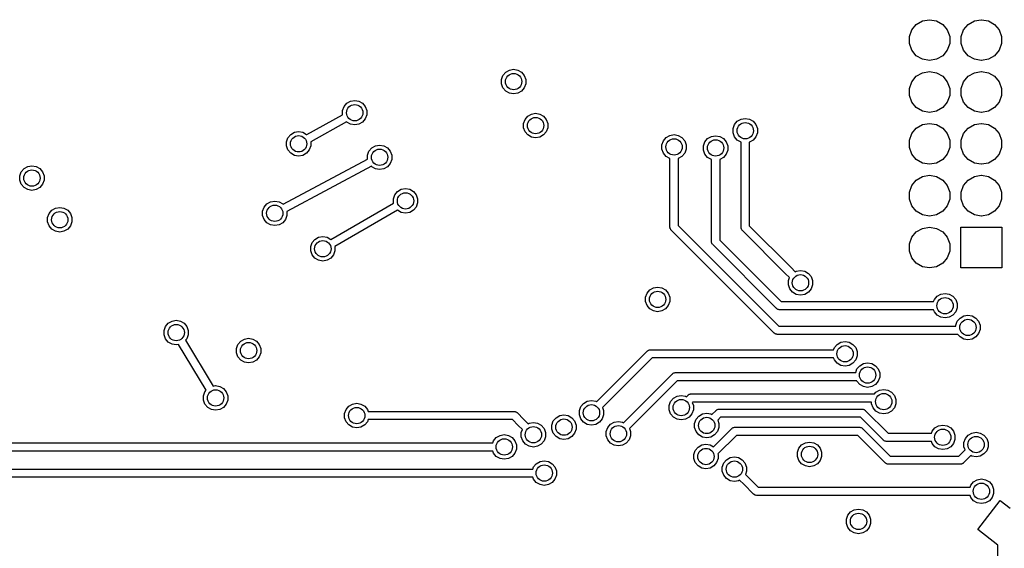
# Model space of a CAD drawing. Extents: x 85.4 to 167.1, y -165.3 to -88.8.
# Tile 10 of 12: x 119.9 to 144, y -103.7 to -90.7. Entities that reach past the tile are written whole.
import ezdxf

# ---------------------------------------------------------------- set-up
doc = ezdxf.new("R2010")
doc.units = 0
doc.header["$MEASUREMENT"] = 0
doc.layers.add('BLACK', color=7, linetype='CONTINUOUS')

msp = doc.modelspace()

# ---------------------------------------------------------------- linework, layer by layer
at = {"layer": 'Black'}
for p, q in [((141.75, -90.9791), (141.862, -90.8461)), ((141.862, -90.8461), (142.012, -90.7592)), ((142.012, -90.7592), (142.183, -90.7291)), ((142.183, -90.7291), (142.187, -90.7291)), ((142.187, -90.7291), (142.358, -90.7592)), ((142.358, -90.7592), (142.509, -90.8461)), ((142.509, -90.8461), (142.62, -90.9791)), ((143.02, -90.9791), (143.132, -90.8461)), ((143.132, -90.8461), (143.282, -90.7592)), ((143.282, -90.7592), (143.453, -90.7291)), ((143.453, -90.7291), (143.457, -90.7291)), ((143.457, -90.7291), (143.628, -90.7592)), ((143.628, -90.7592), (143.779, -90.8461)), ((143.779, -90.8461), (143.89, -90.9791)), ((141.691, -91.1423), (141.75, -90.9791)), ((142.62, -90.9791), (142.68, -91.1423)), ((142.961, -91.1423), (143.02, -90.9791)), ((143.89, -90.9791), (143.95, -91.1423)), ((141.691, -91.3159), (141.691, -91.1423)), ((141.75, -91.4791), (141.691, -91.3159)), ((142.68, -91.3159), (142.62, -91.4791)), ((142.68, -91.1423), (142.68, -91.3159)), ((142.961, -91.3159), (142.961, -91.1423)), ((143.02, -91.4791), (142.961, -91.3159)), ((143.95, -91.3159), (143.89, -91.4791)), ((143.95, -91.1423), (143.95, -91.3159)), ((141.862, -91.6121), (141.75, -91.4791)), ((142.62, -91.4791), (142.509, -91.6121)), ((143.132, -91.6121), (143.02, -91.4791)), ((143.89, -91.4791), (143.779, -91.6121)), ((142.012, -91.6989), (141.862, -91.6121)), ((142.183, -91.7291), (142.012, -91.6989)), ((142.187, -91.7291), (142.183, -91.7291)), ((142.358, -91.6989), (142.187, -91.7291)), ((142.509, -91.6121), (142.358, -91.6989)), ((143.282, -91.6989), (143.132, -91.6121)), ((143.453, -91.7291), (143.282, -91.6989)), ((143.457, -91.7291), (143.453, -91.7291)), ((143.628, -91.6989), (143.457, -91.7291)), ((143.779, -91.6121), (143.628, -91.6989)), ((131.744, -92.0945), (131.811, -92.0144)), ((131.811, -92.0144), (131.902, -91.9621)), ((131.902, -91.9621), (132.005, -91.9439)), ((132.005, -91.9439), (132.108, -91.9621)), ((132.108, -91.9621), (132.199, -92.0144)), ((132.199, -92.0144), (132.266, -92.0945)), ((141.862, -92.1161), (142.012, -92.0292)), ((142.012, -92.0292), (142.183, -91.9991)), ((142.183, -91.9991), (142.187, -91.9991)), ((142.187, -91.9991), (142.358, -92.0292)), ((142.358, -92.0292), (142.509, -92.1161)), ((143.132, -92.1161), (143.282, -92.0292)), ((143.282, -92.0292), (143.453, -91.9991)), ((143.453, -91.9991), (143.457, -91.9991)), ((143.457, -91.9991), (143.628, -92.0292)), ((143.628, -92.0292), (143.779, -92.1161)), ((131.708, -92.1928), (131.744, -92.0945)), ((131.708, -92.2974), (131.708, -92.1928)), ((131.744, -92.3957), (131.708, -92.2974)), ((132.266, -92.0945), (132.302, -92.1928)), ((132.302, -92.2974), (132.266, -92.3957)), ((132.302, -92.1928), (132.302, -92.2974)), ((141.691, -92.4123), (141.75, -92.2491)), ((141.75, -92.2491), (141.862, -92.1161)), ((142.509, -92.1161), (142.62, -92.2491)), ((142.62, -92.2491), (142.68, -92.4123)), ((142.961, -92.4123), (143.02, -92.2491)), ((143.02, -92.2491), (143.132, -92.1161)), ((143.779, -92.1161), (143.89, -92.2491)), ((143.89, -92.2491), (143.95, -92.4123)), ((131.811, -92.4758), (131.744, -92.3957)), ((131.902, -92.5281), (131.811, -92.4758)), ((132.005, -92.5462), (131.902, -92.5281)), ((132.108, -92.5281), (132.005, -92.5462)), ((132.199, -92.4758), (132.108, -92.5281)), ((132.266, -92.3957), (132.199, -92.4758)), ((141.691, -92.5859), (141.691, -92.4123)), ((142.68, -92.4123), (142.68, -92.5859)), ((142.961, -92.5859), (142.961, -92.4123)), ((143.95, -92.4123), (143.95, -92.5859)), ((127.853, -92.8565), (127.92, -92.7764)), ((127.92, -92.7764), (128.011, -92.7241)), ((128.011, -92.7241), (128.114, -92.7059)), ((128.114, -92.7059), (128.217, -92.7241)), ((128.217, -92.7241), (128.307, -92.7764)), ((128.307, -92.7764), (128.374, -92.8565)), ((141.75, -92.7491), (141.691, -92.5859)), ((141.862, -92.8821), (141.75, -92.7491)), ((142.62, -92.7491), (142.509, -92.8821)), ((142.68, -92.5859), (142.62, -92.7491)), ((143.02, -92.7491), (142.961, -92.5859)), ((143.132, -92.8821), (143.02, -92.7491)), ((143.89, -92.7491), (143.779, -92.8821)), ((143.95, -92.5859), (143.89, -92.7491)), ((127.817, -92.9548), (127.853, -92.8565)), ((127.817, -93.0575), (127.817, -92.9548)), ((128.374, -92.8565), (128.41, -92.9548)), ((128.41, -92.9548), (128.41, -93.0594)), ((132.44, -93.0391), (132.543, -93.0209)), ((132.543, -93.0209), (132.646, -93.0391)), ((142.012, -92.9689), (141.862, -92.8821)), ((142.183, -92.9991), (142.012, -92.9689)), ((142.187, -92.9991), (142.183, -92.9991)), ((142.358, -92.9689), (142.187, -92.9991)), ((142.509, -92.8821), (142.358, -92.9689)), ((143.282, -92.9689), (143.132, -92.8821)), ((143.453, -92.9991), (143.282, -92.9689)), ((143.457, -92.9991), (143.453, -92.9991)), ((143.628, -92.9689), (143.457, -92.9991)), ((143.779, -92.8821), (143.628, -92.9689)), ((126.941, -93.5444), (127.817, -93.0575)), ((127.915, -93.2318), (127.039, -93.7187)), ((127.92, -93.2378), (127.915, -93.2318)), ((128.011, -93.2901), (127.92, -93.2378)), ((128.307, -93.2378), (128.217, -93.2901)), ((128.374, -93.1577), (128.307, -93.2378)), ((128.41, -93.0594), (128.374, -93.1577)), ((132.247, -93.2698), (132.283, -93.1715)), ((132.247, -93.3743), (132.247, -93.2698)), ((132.283, -93.1715), (132.35, -93.0914)), ((132.35, -93.0914), (132.44, -93.0391)), ((132.646, -93.0391), (132.737, -93.0914)), ((132.737, -93.0914), (132.804, -93.1715)), ((132.804, -93.1715), (132.84, -93.2698)), ((132.84, -93.2698), (132.84, -93.3743)), ((137.413, -93.2979), (137.48, -93.2178)), ((137.48, -93.2178), (137.571, -93.1655)), ((137.571, -93.1655), (137.674, -93.1474)), ((137.674, -93.1474), (137.777, -93.1655)), ((137.777, -93.1655), (137.867, -93.2178)), ((137.867, -93.2178), (137.934, -93.2979)), ((142.012, -93.2992), (142.183, -93.2691)), ((142.183, -93.2691), (142.187, -93.2691)), ((142.187, -93.2691), (142.358, -93.2992)), ((143.282, -93.2992), (143.453, -93.2691)), ((143.453, -93.2691), (143.457, -93.2691)), ((143.457, -93.2691), (143.628, -93.2992)), ((126.549, -93.5384), (126.639, -93.4861)), ((126.639, -93.4861), (126.742, -93.4679)), ((126.742, -93.4679), (126.845, -93.4861)), ((126.845, -93.4861), (126.936, -93.5384)), ((128.114, -93.3082), (128.011, -93.2901)), ((128.217, -93.2901), (128.114, -93.3082)), ((132.283, -93.4726), (132.247, -93.3743)), ((132.35, -93.5527), (132.283, -93.4726)), ((132.804, -93.4726), (132.737, -93.5527)), ((132.84, -93.3743), (132.804, -93.4726)), ((137.377, -93.3962), (137.413, -93.2979)), ((137.377, -93.5008), (137.377, -93.3962)), ((137.413, -93.5991), (137.377, -93.5008)), ((137.934, -93.2979), (137.97, -93.3962)), ((137.97, -93.5008), (137.934, -93.5991)), ((137.97, -93.3962), (137.97, -93.5008)), ((141.75, -93.5191), (141.862, -93.3861)), ((141.862, -93.3861), (142.012, -93.2992)), ((142.358, -93.2992), (142.509, -93.3861)), ((142.509, -93.3861), (142.62, -93.5191)), ((143.02, -93.5191), (143.132, -93.3861)), ((143.132, -93.3861), (143.282, -93.2992)), ((143.628, -93.2992), (143.779, -93.3861)), ((143.779, -93.3861), (143.89, -93.5191)), ((126.446, -93.7168), (126.481, -93.6185)), ((126.446, -93.8214), (126.446, -93.7168)), ((126.481, -93.6185), (126.549, -93.5384)), ((126.936, -93.5384), (126.941, -93.5444)), ((127.039, -93.7187), (127.039, -93.8214)), ((132.44, -93.605), (132.35, -93.5527)), ((132.543, -93.6232), (132.44, -93.605)), ((132.646, -93.605), (132.543, -93.6232)), ((132.737, -93.5527), (132.646, -93.605)), ((135.635, -93.793), (135.671, -93.6947)), ((135.671, -93.6947), (135.738, -93.6146)), ((135.738, -93.6146), (135.829, -93.5623)), ((135.829, -93.5623), (135.932, -93.5441)), ((135.932, -93.5441), (136.035, -93.5623)), ((136.035, -93.5623), (136.125, -93.6146)), ((136.125, -93.6146), (136.193, -93.6947)), ((136.193, -93.6947), (136.228, -93.793)), ((136.651, -93.8184), (136.687, -93.7201)), ((136.687, -93.7201), (136.754, -93.64)), ((136.754, -93.64), (136.845, -93.5877)), ((136.845, -93.5877), (136.948, -93.5695)), ((136.948, -93.5695), (137.051, -93.5877)), ((137.051, -93.5877), (137.141, -93.64)), ((137.141, -93.64), (137.209, -93.7201)), ((137.209, -93.7201), (137.244, -93.8184)), ((137.48, -93.6792), (137.413, -93.5991)), ((137.571, -93.7315), (137.48, -93.6792)), ((137.574, -93.732), (137.571, -93.7315)), ((137.574, -95.8207), (137.574, -93.732)), ((137.777, -93.7315), (137.774, -93.732)), ((137.774, -93.732), (137.774, -95.7793)), ((137.867, -93.6792), (137.777, -93.7315)), ((137.934, -93.5991), (137.867, -93.6792)), ((141.691, -93.6823), (141.75, -93.5191)), ((141.691, -93.8559), (141.691, -93.6823)), ((142.62, -93.5191), (142.68, -93.6823)), ((142.68, -93.6823), (142.68, -93.8559)), ((142.961, -93.6823), (143.02, -93.5191)), ((142.961, -93.8559), (142.961, -93.6823)), ((143.89, -93.5191), (143.95, -93.6823)), ((143.95, -93.6823), (143.95, -93.8559)), ((126.481, -93.9197), (126.446, -93.8214)), ((126.549, -93.9998), (126.481, -93.9197)), ((127.003, -93.9197), (126.936, -93.9998)), ((127.039, -93.8214), (127.003, -93.9197)), ((128.427, -94.047), (128.462, -93.9487)), ((128.462, -93.9487), (128.53, -93.8686)), ((128.53, -93.8686), (128.62, -93.8163)), ((128.62, -93.8163), (128.723, -93.7981)), ((128.723, -93.7981), (128.826, -93.8163)), ((128.826, -93.8163), (128.917, -93.8686)), ((128.917, -93.8686), (128.984, -93.9487)), ((128.984, -93.9487), (129.02, -94.047)), ((135.635, -93.8976), (135.635, -93.793)), ((135.671, -93.9959), (135.635, -93.8976)), ((135.738, -94.076), (135.671, -93.9959)), ((136.193, -93.9959), (136.125, -94.076)), ((136.228, -93.8976), (136.193, -93.9959)), ((136.228, -93.793), (136.228, -93.8976)), ((136.651, -93.923), (136.651, -93.8184)), ((136.687, -94.0213), (136.651, -93.923)), ((137.244, -93.923), (137.209, -94.0213)), ((137.244, -93.8184), (137.244, -93.923)), ((141.75, -94.0191), (141.691, -93.8559)), ((142.68, -93.8559), (142.62, -94.0191)), ((143.02, -94.0191), (142.961, -93.8559)), ((143.95, -93.8559), (143.89, -94.0191)), ((126.359, -95.2497), (128.427, -94.1445)), ((126.639, -94.0521), (126.549, -93.9998)), ((126.742, -94.0702), (126.639, -94.0521)), ((126.845, -94.0521), (126.742, -94.0702)), ((126.936, -93.9998), (126.845, -94.0521)), ((128.427, -94.1445), (128.427, -94.047)), ((129.02, -94.1516), (128.984, -94.2499)), ((129.02, -94.047), (129.02, -94.1516)), ((135.829, -94.1283), (135.738, -94.076)), ((135.832, -94.1288), (135.829, -94.1283)), ((135.832, -95.8112), (135.832, -94.1288)), ((136.035, -94.1283), (136.032, -94.1288)), ((136.032, -94.1288), (136.032, -95.7698)), ((136.125, -94.076), (136.035, -94.1283)), ((136.754, -94.1014), (136.687, -94.0213)), ((136.845, -94.1537), (136.754, -94.1014)), ((136.848, -94.1542), (136.845, -94.1537)), ((136.848, -96.1676), (136.848, -94.1542)), ((137.051, -94.1537), (137.048, -94.1542)), ((137.048, -94.1542), (137.048, -96.1262)), ((137.141, -94.1014), (137.051, -94.1537)), ((137.209, -94.0213), (137.141, -94.1014)), ((141.862, -94.1521), (141.75, -94.0191)), ((142.012, -94.2389), (141.862, -94.1521)), ((142.509, -94.1521), (142.358, -94.2389)), ((142.62, -94.0191), (142.509, -94.1521)), ((143.132, -94.1521), (143.02, -94.0191)), ((143.282, -94.2389), (143.132, -94.1521)), ((143.779, -94.1521), (143.628, -94.2389)), ((143.89, -94.0191), (143.779, -94.1521)), ((119.918, -94.555), (119.953, -94.4567)), ((119.953, -94.4567), (120.021, -94.3766)), ((120.021, -94.3766), (120.111, -94.3243)), ((120.111, -94.3243), (120.214, -94.3061)), ((120.214, -94.3061), (120.317, -94.3243)), ((120.317, -94.3243), (120.408, -94.3766)), ((120.408, -94.3766), (120.475, -94.4567)), ((120.475, -94.4567), (120.511, -94.555)), ((128.522, -94.3204), (126.454, -95.4257)), ((128.53, -94.33), (128.522, -94.3204)), ((128.62, -94.3823), (128.53, -94.33)), ((128.723, -94.4004), (128.62, -94.3823)), ((128.826, -94.3823), (128.723, -94.4004)), ((128.917, -94.33), (128.826, -94.3823)), ((128.984, -94.2499), (128.917, -94.33)), ((142.183, -94.2691), (142.012, -94.2389)), ((142.187, -94.2691), (142.183, -94.2691)), ((142.358, -94.2389), (142.187, -94.2691)), ((143.453, -94.2691), (143.282, -94.2389)), ((143.457, -94.2691), (143.453, -94.2691)), ((143.628, -94.2389), (143.457, -94.2691)), ((119.918, -94.6596), (119.918, -94.555)), ((119.953, -94.7579), (119.918, -94.6596)), ((120.511, -94.6596), (120.475, -94.7579)), ((120.511, -94.555), (120.511, -94.6596)), ((141.75, -94.7891), (141.862, -94.6561)), ((141.862, -94.6561), (142.012, -94.5692)), ((142.012, -94.5692), (142.183, -94.5391)), ((142.183, -94.5391), (142.187, -94.5391)), ((142.187, -94.5391), (142.358, -94.5692)), ((142.358, -94.5692), (142.509, -94.6561)), ((142.509, -94.6561), (142.62, -94.7891)), ((143.02, -94.7891), (143.132, -94.6561)), ((143.132, -94.6561), (143.282, -94.5692)), ((143.282, -94.5692), (143.453, -94.5391)), ((143.453, -94.5391), (143.457, -94.5391)), ((143.457, -94.5391), (143.628, -94.5692)), ((143.628, -94.5692), (143.779, -94.6561)), ((143.779, -94.6561), (143.89, -94.7891)), ((120.021, -94.838), (119.953, -94.7579)), ((120.111, -94.8903), (120.021, -94.838)), ((120.214, -94.9084), (120.111, -94.8903)), ((120.317, -94.8903), (120.214, -94.9084)), ((120.408, -94.838), (120.317, -94.8903)), ((120.475, -94.7579), (120.408, -94.838)), ((129.097, -95.0155), (129.165, -94.9354)), ((129.165, -94.9354), (129.255, -94.8831)), ((129.255, -94.8831), (129.358, -94.8649)), ((129.358, -94.8649), (129.461, -94.8831)), ((129.461, -94.8831), (129.552, -94.9354)), ((129.552, -94.9354), (129.619, -95.0155)), ((141.691, -94.9523), (141.75, -94.7891)), ((141.691, -95.1259), (141.691, -94.9523)), ((142.62, -94.7891), (142.68, -94.9523)), ((142.68, -94.9523), (142.68, -95.1259)), ((142.961, -94.9523), (143.02, -94.7891)), ((142.961, -95.1259), (142.961, -94.9523)), ((143.89, -94.7891), (143.95, -94.9523)), ((143.95, -94.9523), (143.95, -95.1259)), ((125.964, -95.2402), (126.055, -95.1879)), ((126.055, -95.1879), (126.158, -95.1697)), ((126.158, -95.1697), (126.261, -95.1879)), ((126.261, -95.1879), (126.351, -95.2402)), ((129.062, -95.1138), (129.097, -95.0155)), ((129.062, -95.2184), (129.062, -95.1138)), ((129.619, -95.0155), (129.655, -95.1138)), ((129.655, -95.1138), (129.655, -95.2184)), ((141.75, -95.2891), (141.691, -95.1259)), ((142.68, -95.1259), (142.62, -95.2891)), ((143.02, -95.2891), (142.961, -95.1259)), ((143.95, -95.1259), (143.89, -95.2891)), ((120.634, -95.4778), (120.701, -95.3977)), ((120.701, -95.3977), (120.792, -95.3454)), ((120.792, -95.3454), (120.895, -95.3272)), ((120.895, -95.3272), (120.998, -95.3454)), ((120.998, -95.3454), (121.089, -95.3977)), ((121.089, -95.3977), (121.156, -95.4778)), ((125.861, -95.4186), (125.897, -95.3203)), ((125.861, -95.5232), (125.861, -95.4186)), ((125.897, -95.3203), (125.964, -95.2402)), ((126.351, -95.2402), (126.359, -95.2497)), ((126.454, -95.4257), (126.454, -95.5232)), ((127.529, -96.1107), (129.063, -95.2217)), ((129.163, -95.3948), (127.629, -96.2838)), ((129.063, -95.2217), (129.062, -95.2184)), ((129.165, -95.3968), (129.163, -95.3948)), ((129.255, -95.4491), (129.165, -95.3968)), ((129.552, -95.3968), (129.461, -95.4491)), ((129.619, -95.3167), (129.552, -95.3968)), ((129.655, -95.2184), (129.619, -95.3167)), ((141.862, -95.4221), (141.75, -95.2891)), ((142.012, -95.5089), (141.862, -95.4221)), ((142.509, -95.4221), (142.358, -95.5089)), ((142.62, -95.2891), (142.509, -95.4221)), ((143.132, -95.4221), (143.02, -95.2891)), ((143.282, -95.5089), (143.132, -95.4221)), ((143.779, -95.4221), (143.628, -95.5089)), ((143.89, -95.2891), (143.779, -95.4221)), ((120.598, -95.5761), (120.634, -95.4778)), ((120.598, -95.6807), (120.598, -95.5761)), ((120.634, -95.7789), (120.598, -95.6807)), ((121.156, -95.4778), (121.192, -95.5761)), ((121.192, -95.6807), (121.156, -95.7789)), ((121.192, -95.5761), (121.192, -95.6807)), ((125.897, -95.6215), (125.861, -95.5232)), ((125.964, -95.7016), (125.897, -95.6215)), ((126.419, -95.6215), (126.351, -95.7016)), ((126.454, -95.5232), (126.419, -95.6215)), ((129.358, -95.4672), (129.255, -95.4491)), ((129.461, -95.4491), (129.358, -95.4672)), ((142.183, -95.5391), (142.012, -95.5089)), ((142.187, -95.5391), (142.183, -95.5391)), ((142.358, -95.5089), (142.187, -95.5391)), ((143.453, -95.5391), (143.282, -95.5089)), ((143.457, -95.5391), (143.453, -95.5391)), ((143.628, -95.5089), (143.457, -95.5391)), ((120.701, -95.8591), (120.634, -95.7789)), ((120.792, -95.9113), (120.701, -95.8591)), ((120.895, -95.9295), (120.792, -95.9113)), ((120.998, -95.9113), (120.895, -95.9295)), ((121.089, -95.8591), (120.998, -95.9113)), ((121.156, -95.7789), (121.089, -95.8591)), ((126.055, -95.7539), (125.964, -95.7016)), ((126.158, -95.772), (126.055, -95.7539)), ((126.261, -95.7539), (126.158, -95.772)), ((126.351, -95.7016), (126.261, -95.7539)), ((135.833, -95.8156), (135.832, -95.8112)), ((135.832, -95.82), (135.833, -95.8156)), ((135.836, -95.8326), (135.832, -95.82)), ((135.838, -95.8454), (135.836, -95.8326)), ((135.84, -95.8493), (135.838, -95.8454)), ((135.841, -95.8535), (135.84, -95.8493)), ((135.849, -95.8642), (135.841, -95.8535)), ((135.855, -95.8755), (135.849, -95.8642)), ((135.859, -95.8783), (135.855, -95.8755)), ((135.861, -95.882), (135.859, -95.8783)), ((138.385, -98.4055), (135.861, -95.882)), ((136.032, -95.7698), (138.497, -98.2348)), ((137.574, -95.825), (137.574, -95.8207)), ((137.574, -95.8294), (137.574, -95.825)), ((137.577, -95.842), (137.574, -95.8294)), ((137.58, -95.8549), (137.577, -95.842)), ((137.582, -95.8587), (137.58, -95.8549)), ((137.583, -95.863), (137.582, -95.8587)), ((137.59, -95.8737), (137.583, -95.863)), ((137.597, -95.885), (137.59, -95.8737)), ((137.6, -95.8878), (137.597, -95.885)), ((137.603, -95.8914), (137.6, -95.8878)), ((138.655, -96.9434), (137.603, -95.8914)), ((137.774, -95.7793), (138.796, -96.802)), ((141.862, -95.9261), (142.012, -95.8392)), ((142.012, -95.8392), (142.183, -95.8091)), ((142.183, -95.8091), (142.187, -95.8091)), ((142.187, -95.8091), (142.358, -95.8392)), ((142.358, -95.8392), (142.509, -95.9261)), ((142.955, -96.8091), (142.955, -95.8091)), ((142.955, -95.8091), (143.955, -95.8091)), ((143.955, -95.8091), (143.955, -96.8091)), ((127.073, -96.1888), (127.141, -96.1087)), ((127.141, -96.1087), (127.231, -96.0564)), ((127.231, -96.0564), (127.334, -96.0383)), ((127.334, -96.0383), (127.437, -96.0564)), ((127.437, -96.0564), (127.528, -96.1087)), ((127.528, -96.1087), (127.529, -96.1107)), ((137.048, -96.1262), (138.554, -97.6327)), ((141.691, -96.2223), (141.75, -96.0591)), ((141.75, -96.0591), (141.862, -95.9261)), ((142.509, -95.9261), (142.62, -96.0591)), ((142.62, -96.0591), (142.68, -96.2223)), ((127.038, -96.2871), (127.073, -96.1888)), ((127.038, -96.3917), (127.038, -96.2871)), ((127.073, -96.49), (127.038, -96.3917)), ((127.631, -96.3917), (127.595, -96.49)), ((127.629, -96.2838), (127.631, -96.2871)), ((127.631, -96.2871), (127.631, -96.3917)), ((136.849, -96.1719), (136.848, -96.1676)), ((136.848, -96.1763), (136.849, -96.1719)), ((136.852, -96.1889), (136.848, -96.1763)), ((136.854, -96.2018), (136.852, -96.1889)), ((136.856, -96.2056), (136.854, -96.2018)), ((136.857, -96.2099), (136.856, -96.2056)), ((136.865, -96.2206), (136.857, -96.2099)), ((136.871, -96.2319), (136.865, -96.2206)), ((136.875, -96.2347), (136.871, -96.2319)), ((136.877, -96.2383), (136.875, -96.2347)), ((138.442, -97.8034), (136.877, -96.2383)), ((141.691, -96.3959), (141.691, -96.2223)), ((141.75, -96.5591), (141.691, -96.3959)), ((142.68, -96.3959), (142.62, -96.5591)), ((142.68, -96.2223), (142.68, -96.3959)), ((127.141, -96.5701), (127.073, -96.49)), ((127.231, -96.6224), (127.141, -96.5701)), ((127.334, -96.6406), (127.231, -96.6224)), ((127.437, -96.6224), (127.334, -96.6406)), ((127.528, -96.5701), (127.437, -96.6224)), ((127.595, -96.49), (127.528, -96.5701)), ((141.862, -96.6921), (141.75, -96.5591)), ((142.62, -96.5591), (142.509, -96.6921)), ((138.796, -96.802), (138.898, -96.9038)), ((138.898, -96.9038), (138.923, -96.8897)), ((138.923, -96.8897), (139.026, -96.8715)), ((139.026, -96.8715), (139.129, -96.8897)), ((139.129, -96.8897), (139.219, -96.942)), ((142.012, -96.7789), (141.862, -96.6921)), ((142.183, -96.8091), (142.012, -96.7789)), ((142.187, -96.8091), (142.183, -96.8091)), ((142.358, -96.7789), (142.187, -96.8091)), ((142.509, -96.6921), (142.358, -96.7789)), ((143.955, -96.8091), (142.955, -96.8091)), ((138.756, -97.045), (138.655, -96.9434)), ((138.729, -97.1204), (138.756, -97.045)), ((138.729, -97.225), (138.729, -97.1204)), ((139.219, -96.942), (139.286, -97.0221)), ((139.286, -97.0221), (139.322, -97.1204)), ((139.322, -97.1204), (139.322, -97.225)), ((135.27, -97.4285), (135.337, -97.3484)), ((135.337, -97.3484), (135.427, -97.2961)), ((135.427, -97.2961), (135.53, -97.2779)), ((135.53, -97.2779), (135.633, -97.2961)), ((135.633, -97.2961), (135.724, -97.3484)), ((135.724, -97.3484), (135.791, -97.4285)), ((138.765, -97.3233), (138.729, -97.225)), ((138.832, -97.4034), (138.765, -97.3233)), ((139.286, -97.3233), (139.219, -97.4034)), ((139.322, -97.225), (139.286, -97.3233)), ((135.234, -97.5268), (135.27, -97.4285)), ((135.234, -97.6314), (135.234, -97.5268)), ((135.791, -97.4285), (135.827, -97.5268)), ((135.827, -97.5268), (135.827, -97.6314)), ((138.923, -97.4557), (138.832, -97.4034)), ((139.026, -97.4738), (138.923, -97.4557)), ((139.129, -97.4557), (139.026, -97.4738)), ((139.219, -97.4034), (139.129, -97.4557)), ((142.285, -97.6327), (142.303, -97.5821)), ((142.303, -97.5821), (142.371, -97.502)), ((142.371, -97.502), (142.461, -97.4497)), ((142.461, -97.4497), (142.564, -97.4315)), ((142.564, -97.4315), (142.667, -97.4497)), ((142.667, -97.4497), (142.758, -97.502)), ((142.758, -97.502), (142.825, -97.5821)), ((142.825, -97.5821), (142.861, -97.6804)), ((135.27, -97.7297), (135.234, -97.6314)), ((135.337, -97.8098), (135.27, -97.7297)), ((135.427, -97.8621), (135.337, -97.8098)), ((135.724, -97.8098), (135.633, -97.8621)), ((135.791, -97.7297), (135.724, -97.8098)), ((135.827, -97.6314), (135.791, -97.7297)), ((138.446, -97.8059), (138.442, -97.8034)), ((138.449, -97.8093), (138.446, -97.8059)), ((138.46, -97.8158), (138.449, -97.8093)), ((138.471, -97.8233), (138.46, -97.8158)), ((138.475, -97.8245), (138.471, -97.8233)), ((138.479, -97.8267), (138.475, -97.8245)), ((138.492, -97.8289), (138.479, -97.8267)), ((138.504, -97.8323), (138.492, -97.8289)), ((138.509, -97.8319), (138.504, -97.8323)), ((138.513, -97.8327), (138.509, -97.8319)), ((142.14, -97.8327), (138.513, -97.8327)), ((138.554, -97.6327), (142.14, -97.6327)), ((142.14, -97.6327), (142.285, -97.6327)), ((142.285, -97.8327), (142.14, -97.8327)), ((142.303, -97.8833), (142.285, -97.8327)), ((142.861, -97.785), (142.825, -97.8833)), ((142.861, -97.6804), (142.861, -97.785)), ((123.642, -98.1089), (123.745, -98.0907)), ((123.745, -98.0907), (123.848, -98.1089)), ((135.53, -97.8802), (135.427, -97.8621)), ((135.633, -97.8621), (135.53, -97.8802)), ((142.371, -97.9634), (142.303, -97.8833)), ((142.461, -98.0157), (142.371, -97.9634)), ((142.564, -98.0338), (142.461, -98.0157)), ((142.667, -98.0157), (142.564, -98.0338)), ((142.758, -97.9634), (142.667, -98.0157)), ((142.825, -97.8833), (142.758, -97.9634)), ((142.864, -98.1155), (142.932, -98.0354)), ((142.932, -98.0354), (143.022, -97.9831)), ((143.022, -97.9831), (143.125, -97.9649)), ((143.125, -97.9649), (143.228, -97.9831)), ((143.228, -97.9831), (143.319, -98.0354)), ((143.319, -98.0354), (143.386, -98.1155)), ((123.448, -98.3396), (123.484, -98.2413)), ((123.484, -98.2413), (123.551, -98.1612)), ((123.551, -98.1612), (123.642, -98.1089)), ((123.848, -98.1089), (123.938, -98.1612)), ((123.938, -98.1612), (124.006, -98.2413)), ((124.006, -98.2413), (124.041, -98.3396)), ((138.497, -98.2348), (142.829, -98.2348)), ((142.829, -98.2138), (142.864, -98.1155)), ((142.829, -98.2348), (142.829, -98.2138)), ((143.386, -98.1155), (143.422, -98.2138)), ((143.422, -98.3184), (143.386, -98.4167)), ((143.422, -98.2138), (143.422, -98.3184)), ((123.448, -98.4442), (123.448, -98.3396)), ((123.484, -98.5425), (123.448, -98.4442)), ((123.551, -98.6226), (123.484, -98.5425)), ((124.006, -98.5425), (123.975, -98.5793)), ((124.041, -98.4442), (124.006, -98.5425)), ((124.041, -98.3396), (124.041, -98.4442)), ((125.323, -98.6022), (125.414, -98.5499)), ((125.414, -98.5499), (125.517, -98.5317)), ((125.517, -98.5317), (125.62, -98.5499)), ((125.62, -98.5499), (125.711, -98.6022)), ((138.388, -98.408), (138.385, -98.4055)), ((138.391, -98.4114), (138.388, -98.408)), ((138.402, -98.4179), (138.391, -98.4114)), ((138.413, -98.4254), (138.402, -98.4179)), ((138.417, -98.4266), (138.413, -98.4254)), ((138.421, -98.4288), (138.417, -98.4266)), ((138.434, -98.431), (138.421, -98.4288)), ((138.447, -98.4344), (138.434, -98.431)), ((138.451, -98.434), (138.447, -98.4344)), ((138.455, -98.4348), (138.451, -98.434)), ((142.879, -98.4348), (138.455, -98.4348)), ((142.932, -98.4968), (142.879, -98.4348)), ((143.022, -98.5491), (142.932, -98.4968)), ((143.125, -98.5672), (143.022, -98.5491)), ((143.228, -98.5491), (143.125, -98.5672)), ((143.319, -98.4968), (143.228, -98.5491)), ((143.386, -98.4167), (143.319, -98.4968)), ((123.642, -98.6749), (123.551, -98.6226)), ((123.745, -98.693), (123.642, -98.6749)), ((123.804, -98.6827), (123.745, -98.693)), ((124.48, -99.8046), (123.804, -98.6827)), ((123.975, -98.5793), (124.651, -99.7013)), ((125.22, -98.7806), (125.256, -98.6823)), ((125.22, -98.8852), (125.22, -98.7806)), ((125.256, -98.6823), (125.323, -98.6022)), ((125.711, -98.6022), (125.778, -98.6823)), ((125.778, -98.6823), (125.814, -98.7806)), ((125.814, -98.7806), (125.814, -98.8852)), ((135.316, -98.8195), (135.32, -98.8173)), ((135.32, -98.8173), (135.333, -98.815)), ((135.333, -98.815), (135.345, -98.8116)), ((135.345, -98.8116), (135.35, -98.812)), ((135.35, -98.812), (135.354, -98.8113)), ((135.354, -98.8113), (139.693, -98.8113)), ((139.693, -98.8113), (139.838, -98.8113)), ((139.838, -98.8113), (139.857, -98.7607)), ((139.857, -98.7607), (139.924, -98.6806)), ((139.924, -98.6806), (140.014, -98.6283)), ((140.014, -98.6283), (140.117, -98.6101)), ((140.117, -98.6101), (140.22, -98.6283)), ((140.22, -98.6283), (140.311, -98.6806)), ((140.311, -98.6806), (140.378, -98.7607)), ((140.378, -98.7607), (140.414, -98.859)), ((125.256, -98.9834), (125.22, -98.8852)), ((125.323, -99.0635), (125.256, -98.9834)), ((125.778, -98.9834), (125.711, -99.0635)), ((125.814, -98.8852), (125.778, -98.9834)), ((134.037, -100.087), (135.283, -98.8405)), ((135.396, -99.0113), (134.179, -100.228)), ((135.283, -98.8405), (135.287, -98.838)), ((135.287, -98.838), (135.29, -98.8346)), ((135.29, -98.8346), (135.301, -98.8281)), ((135.301, -98.8281), (135.312, -98.8206)), ((135.312, -98.8206), (135.316, -98.8195)), ((139.693, -99.0113), (135.396, -99.0113)), ((139.838, -99.0113), (139.693, -99.0113)), ((139.857, -99.0618), (139.838, -99.0113)), ((140.414, -98.9635), (140.378, -99.0618)), ((140.414, -98.859), (140.414, -98.9635)), ((125.414, -99.1158), (125.323, -99.0635)), ((125.517, -99.134), (125.414, -99.1158)), ((125.62, -99.1158), (125.517, -99.134)), ((125.711, -99.0635), (125.62, -99.1158)), ((139.924, -99.1419), (139.857, -99.0618)), ((140.014, -99.1942), (139.924, -99.1419)), ((140.117, -99.2124), (140.014, -99.1942)), ((140.22, -99.1942), (140.117, -99.2124)), ((140.311, -99.1419), (140.22, -99.1942)), ((140.378, -99.0618), (140.311, -99.1419)), ((140.377, -99.3713), (140.409, -99.2823)), ((140.409, -99.2823), (140.477, -99.2022)), ((140.477, -99.2022), (140.567, -99.1499)), ((140.567, -99.1499), (140.67, -99.1317)), ((140.67, -99.1317), (140.773, -99.1499)), ((140.773, -99.1499), (140.864, -99.2022)), ((140.864, -99.2022), (140.931, -99.2823)), ((140.931, -99.2823), (140.967, -99.3806)), ((134.696, -100.599), (135.895, -99.4005)), ((135.895, -99.4005), (135.899, -99.398)), ((135.899, -99.398), (135.901, -99.3947)), ((135.901, -99.3947), (135.913, -99.3881)), ((135.913, -99.3881), (135.923, -99.3806)), ((135.923, -99.3806), (135.928, -99.3795)), ((135.928, -99.3795), (135.932, -99.3773)), ((135.932, -99.3773), (135.944, -99.375)), ((135.944, -99.375), (135.957, -99.3716)), ((135.957, -99.3716), (135.961, -99.372)), ((135.961, -99.372), (135.966, -99.3713)), ((135.966, -99.3713), (140.377, -99.3713)), ((140.967, -99.4852), (140.931, -99.5834)), ((140.967, -99.3806), (140.967, -99.4852)), ((124.651, -99.7013), (124.71, -99.6909)), ((124.71, -99.6909), (124.813, -99.7091)), ((124.813, -99.7091), (124.904, -99.7614)), ((124.904, -99.7614), (124.971, -99.8415)), ((136.007, -99.5713), (134.838, -100.74)), ((140.405, -99.5713), (136.007, -99.5713)), ((140.409, -99.5834), (140.405, -99.5713)), ((140.477, -99.6636), (140.409, -99.5834)), ((140.567, -99.7159), (140.477, -99.6636)), ((140.67, -99.734), (140.567, -99.7159)), ((140.773, -99.7159), (140.67, -99.734)), ((140.864, -99.6636), (140.773, -99.7159)), ((140.931, -99.5834), (140.864, -99.6636)), ((140.961, -99.7999), (141.064, -99.7817)), ((141.064, -99.7817), (141.167, -99.7999)), ((124.414, -99.9398), (124.449, -99.8415)), ((124.414, -100.044), (124.414, -99.9398)), ((124.449, -99.8415), (124.48, -99.8046)), ((124.971, -99.8415), (125.007, -99.9398)), ((125.007, -99.9398), (125.007, -100.044)), ((135.848, -100.08), (135.915, -99.9996)), ((135.915, -99.9996), (136.006, -99.9473)), ((136.006, -99.9473), (136.109, -99.9292)), ((136.109, -99.9292), (136.212, -99.9473)), ((136.212, -99.9473), (136.236, -99.9614)), ((136.236, -99.9614), (136.276, -99.9222)), ((136.276, -99.9222), (136.279, -99.9196)), ((136.279, -99.9196), (136.282, -99.9163)), ((136.282, -99.9163), (136.293, -99.9097)), ((136.293, -99.9097), (136.304, -99.9022)), ((136.304, -99.9022), (136.308, -99.9011)), ((136.308, -99.9011), (136.312, -99.8989)), ((136.312, -99.8989), (136.325, -99.8966)), ((136.325, -99.8966), (136.338, -99.8933)), ((136.338, -99.8933), (136.342, -99.8936)), ((136.342, -99.8936), (136.346, -99.8929)), ((136.346, -99.8929), (140.836, -99.8929)), ((140.836, -99.8929), (140.87, -99.8522)), ((140.87, -99.8522), (140.961, -99.7999)), ((141.167, -99.7999), (141.258, -99.8522)), ((141.258, -99.8522), (141.325, -99.9323)), ((141.325, -99.9323), (141.361, -100.031)), ((124.449, -100.143), (124.414, -100.044)), ((124.517, -100.223), (124.449, -100.143)), ((124.607, -100.275), (124.517, -100.223)), ((124.904, -100.223), (124.813, -100.275)), ((124.971, -100.143), (124.904, -100.223)), ((125.007, -100.044), (124.971, -100.143)), ((127.904, -100.273), (127.971, -100.193)), ((127.971, -100.193), (128.061, -100.141)), ((128.061, -100.141), (128.164, -100.123)), ((128.164, -100.123), (128.267, -100.141)), ((128.267, -100.141), (128.358, -100.193)), ((128.358, -100.193), (128.425, -100.273)), ((133.613, -100.303), (133.649, -100.205)), ((133.649, -100.205), (133.716, -100.125)), ((133.716, -100.125), (133.807, -100.073)), ((133.807, -100.073), (133.91, -100.055)), ((133.91, -100.055), (134.013, -100.073)), ((134.013, -100.073), (134.037, -100.087)), ((134.179, -100.228), (134.206, -100.303)), ((135.812, -100.178), (135.848, -100.08)), ((135.812, -100.283), (135.812, -100.178)), ((136.388, -100.093), (136.378, -100.103)), ((136.378, -100.103), (136.405, -100.178)), ((140.767, -100.093), (136.388, -100.093)), ((136.405, -100.178), (136.405, -100.283)), ((140.767, -100.135), (140.767, -100.093)), ((140.803, -100.233), (140.767, -100.135)), ((140.87, -100.314), (140.803, -100.233)), ((141.325, -100.233), (141.258, -100.314)), ((141.361, -100.135), (141.325, -100.233)), ((141.361, -100.031), (141.361, -100.135)), ((124.71, -100.293), (124.607, -100.275)), ((124.813, -100.275), (124.71, -100.293)), ((127.868, -100.372), (127.904, -100.273)), ((127.868, -100.476), (127.868, -100.372)), ((127.904, -100.574), (127.868, -100.476)), ((128.425, -100.273), (128.444, -100.324)), ((128.444, -100.324), (132.018, -100.324)), ((132.018, -100.324), (132.022, -100.325)), ((132.022, -100.325), (132.027, -100.324)), ((132.027, -100.324), (132.039, -100.328)), ((132.039, -100.328), (132.052, -100.33)), ((132.052, -100.33), (132.056, -100.332)), ((132.056, -100.332), (132.06, -100.333)), ((132.06, -100.333), (132.071, -100.341)), ((132.071, -100.341), (132.082, -100.347)), ((132.082, -100.347), (132.085, -100.351)), ((132.085, -100.351), (132.089, -100.353)), ((132.089, -100.353), (132.257, -100.522)), ((132.975, -100.557), (133.043, -100.477)), ((133.043, -100.477), (133.133, -100.425)), ((133.133, -100.425), (133.236, -100.407)), ((133.236, -100.407), (133.339, -100.425)), ((133.339, -100.425), (133.43, -100.477)), ((133.43, -100.477), (133.497, -100.557)), ((133.613, -100.408), (133.613, -100.303)), ((133.649, -100.506), (133.613, -100.408)), ((134.206, -100.408), (134.171, -100.506)), ((134.206, -100.303), (134.206, -100.408)), ((135.848, -100.381), (135.812, -100.283)), ((135.915, -100.461), (135.848, -100.381)), ((136.006, -100.513), (135.915, -100.461)), ((136.302, -100.461), (136.212, -100.513)), ((136.37, -100.381), (136.302, -100.461)), ((136.405, -100.283), (136.37, -100.381)), ((136.47, -100.516), (136.537, -100.436)), ((136.537, -100.436), (136.628, -100.384)), ((136.628, -100.384), (136.731, -100.366)), ((136.731, -100.366), (136.834, -100.384)), ((136.834, -100.384), (136.858, -100.398)), ((136.858, -100.398), (136.96, -100.296)), ((136.96, -100.296), (136.964, -100.294)), ((136.964, -100.294), (136.967, -100.29)), ((136.967, -100.29), (136.978, -100.284)), ((136.978, -100.284), (136.989, -100.276)), ((136.989, -100.276), (136.993, -100.275)), ((136.993, -100.275), (136.997, -100.273)), ((136.997, -100.273), (137.01, -100.271)), ((137.072, -100.467), (137, -100.539)), ((137.01, -100.271), (137.022, -100.267)), ((137.022, -100.267), (137.027, -100.268)), ((137.027, -100.268), (137.031, -100.267)), ((137.031, -100.267), (140.539, -100.267)), ((140.497, -100.467), (137.072, -100.467)), ((141.059, -101.028), (140.497, -100.467)), ((140.539, -100.267), (140.543, -100.268)), ((140.543, -100.268), (140.548, -100.267)), ((140.548, -100.267), (140.56, -100.271)), ((140.56, -100.271), (140.573, -100.273)), ((140.573, -100.273), (140.577, -100.275)), ((140.577, -100.275), (140.581, -100.276)), ((140.581, -100.276), (140.592, -100.284)), ((140.592, -100.284), (140.603, -100.29)), ((140.603, -100.29), (140.606, -100.294)), ((140.606, -100.294), (140.61, -100.296)), ((140.61, -100.296), (141.171, -100.857)), ((140.961, -100.366), (140.87, -100.314)), ((141.064, -100.384), (140.961, -100.366)), ((141.167, -100.366), (141.064, -100.384)), ((141.258, -100.314), (141.167, -100.366)), ((127.971, -100.655), (127.904, -100.574)), ((128.061, -100.707), (127.971, -100.655)), ((128.164, -100.725), (128.061, -100.707)), ((128.267, -100.707), (128.164, -100.725)), ((128.358, -100.655), (128.267, -100.707)), ((128.425, -100.574), (128.358, -100.655)), ((128.444, -100.524), (128.425, -100.574)), ((131.976, -100.524), (128.444, -100.524)), ((132.116, -100.664), (131.976, -100.524)), ((132.218, -100.765), (132.116, -100.664)), ((132.116, -100.664), (132.116, -100.664)), ((132.257, -100.522), (132.257, -100.522)), ((132.257, -100.522), (132.359, -100.624)), ((132.359, -100.624), (132.384, -100.61)), ((132.384, -100.61), (132.487, -100.592)), ((132.487, -100.592), (132.59, -100.61)), ((132.59, -100.61), (132.68, -100.662)), ((132.68, -100.662), (132.748, -100.742)), ((132.748, -100.742), (132.783, -100.841)), ((132.94, -100.656), (132.975, -100.557)), ((132.94, -100.76), (132.94, -100.656)), ((133.497, -100.557), (133.533, -100.656)), ((133.533, -100.656), (133.533, -100.76)), ((133.716, -100.586), (133.649, -100.506)), ((133.807, -100.639), (133.716, -100.586)), ((133.91, -100.657), (133.807, -100.639)), ((134.013, -100.639), (133.91, -100.657)), ((134.103, -100.586), (134.013, -100.639)), ((134.171, -100.506), (134.103, -100.586)), ((134.272, -100.816), (134.308, -100.718)), ((134.308, -100.718), (134.375, -100.637)), ((134.375, -100.637), (134.466, -100.585)), ((134.466, -100.585), (134.569, -100.567)), ((134.569, -100.567), (134.672, -100.585)), ((134.672, -100.585), (134.696, -100.599)), ((134.838, -100.74), (134.865, -100.816)), ((136.109, -100.531), (136.006, -100.513)), ((136.212, -100.513), (136.109, -100.531)), ((136.434, -100.615), (136.47, -100.516)), ((136.434, -100.719), (136.434, -100.615)), ((136.47, -100.817), (136.434, -100.719)), ((136.897, -101.19), (137.348, -100.739)), ((137.028, -100.719), (136.992, -100.817)), ((137, -100.539), (137.028, -100.615)), ((137.028, -100.615), (137.028, -100.719)), ((137.348, -100.739), (137.351, -100.737)), ((137.351, -100.737), (137.354, -100.733)), ((137.354, -100.733), (137.365, -100.727)), ((137.365, -100.727), (137.376, -100.719)), ((137.376, -100.719), (137.38, -100.718)), ((137.38, -100.718), (137.384, -100.716)), ((137.384, -100.716), (137.397, -100.714)), ((137.397, -100.714), (137.41, -100.71)), ((137.41, -100.71), (137.414, -100.711)), ((137.414, -100.711), (137.418, -100.71)), ((137.418, -100.71), (140.473, -100.71)), ((140.473, -100.71), (140.477, -100.711)), ((140.477, -100.711), (140.482, -100.71)), ((140.482, -100.71), (140.494, -100.714)), ((140.494, -100.714), (140.507, -100.716)), ((140.507, -100.716), (140.511, -100.718)), ((140.511, -100.718), (140.515, -100.719)), ((140.515, -100.719), (140.526, -100.727)), ((140.526, -100.727), (140.537, -100.733)), ((140.537, -100.733), (140.54, -100.737)), ((140.54, -100.737), (140.544, -100.739)), ((140.544, -100.739), (141.222, -101.417)), ((142.25, -100.807), (142.317, -100.727)), ((142.317, -100.727), (142.407, -100.674)), ((142.407, -100.674), (142.51, -100.656)), ((142.51, -100.656), (142.613, -100.674)), ((142.613, -100.674), (142.704, -100.727)), ((142.704, -100.727), (142.771, -100.807)), ((131.514, -101.042), (131.581, -100.962)), ((131.581, -100.962), (131.672, -100.909)), ((131.672, -100.909), (131.775, -100.891)), ((131.775, -100.891), (131.878, -100.909)), ((131.878, -100.909), (131.969, -100.962)), ((131.969, -100.962), (132.036, -101.042)), ((132.19, -100.841), (132.218, -100.765)), ((132.19, -100.945), (132.19, -100.841)), ((132.226, -101.043), (132.19, -100.945)), ((132.783, -100.945), (132.748, -101.043)), ((132.783, -100.841), (132.783, -100.945)), ((132.975, -100.858), (132.94, -100.76)), ((133.043, -100.939), (132.975, -100.858)), ((133.133, -100.991), (133.043, -100.939)), ((133.43, -100.939), (133.339, -100.991)), ((133.497, -100.858), (133.43, -100.939)), ((133.533, -100.76), (133.497, -100.858)), ((134.272, -100.92), (134.272, -100.816)), ((134.308, -101.019), (134.272, -100.92)), ((134.865, -100.92), (134.83, -101.019)), ((134.865, -100.816), (134.865, -100.92)), ((136.537, -100.898), (136.47, -100.817)), ((136.628, -100.95), (136.537, -100.898)), ((136.731, -100.968), (136.628, -100.95)), ((136.834, -100.95), (136.731, -100.968)), ((136.925, -100.898), (136.834, -100.95)), ((136.992, -100.817), (136.925, -100.898)), ((137.46, -100.91), (137.006, -101.364)), ((140.431, -100.91), (137.46, -100.91)), ((141.109, -101.588), (140.431, -100.91)), ((141.171, -100.857), (142.231, -100.857)), ((142.231, -100.857), (142.25, -100.807)), ((142.771, -100.807), (142.807, -100.905)), ((142.807, -100.905), (142.807, -101.01)), ((143.028, -101.082), (143.064, -100.983)), ((143.064, -100.983), (143.131, -100.903)), ((143.131, -100.903), (143.222, -100.851)), ((143.222, -100.851), (143.325, -100.833)), ((143.325, -100.833), (143.428, -100.851)), ((143.428, -100.851), (143.518, -100.903)), ((143.518, -100.903), (143.585, -100.983)), ((143.585, -100.983), (143.621, -101.082)), ((118.521, -101.092), (131.496, -101.092)), ((131.496, -101.092), (131.514, -101.042)), ((132.036, -101.042), (132.072, -101.14)), ((132.072, -101.14), (132.072, -101.245)), ((132.293, -101.123), (132.226, -101.043)), ((132.384, -101.176), (132.293, -101.123)), ((132.487, -101.194), (132.384, -101.176)), ((132.59, -101.176), (132.487, -101.194)), ((132.68, -101.123), (132.59, -101.176)), ((132.748, -101.043), (132.68, -101.123)), ((133.236, -101.009), (133.133, -100.991)), ((133.339, -100.991), (133.236, -101.009)), ((134.375, -101.099), (134.308, -101.019)), ((134.466, -101.151), (134.375, -101.099)), ((134.569, -101.169), (134.466, -101.151)), ((134.672, -101.151), (134.569, -101.169)), ((134.762, -101.099), (134.672, -101.151)), ((134.83, -101.019), (134.762, -101.099)), ((136.452, -101.276), (136.52, -101.196)), ((136.52, -101.196), (136.61, -101.144)), ((136.61, -101.144), (136.713, -101.126)), ((136.713, -101.126), (136.816, -101.144)), ((136.816, -101.144), (136.897, -101.19)), ((138.951, -101.323), (138.987, -101.224)), ((138.987, -101.224), (139.054, -101.144)), ((139.054, -101.144), (139.145, -101.092)), ((139.145, -101.092), (139.248, -101.074)), ((139.248, -101.074), (139.351, -101.092)), ((139.351, -101.092), (139.441, -101.144)), ((139.441, -101.144), (139.508, -101.224)), ((139.508, -101.224), (139.544, -101.323)), ((141.062, -101.031), (141.059, -101.028)), ((141.065, -101.034), (141.062, -101.031)), ((141.076, -101.04), (141.065, -101.034)), ((141.087, -101.048), (141.076, -101.04)), ((141.091, -101.049), (141.087, -101.048)), ((141.095, -101.051), (141.091, -101.049)), ((141.108, -101.054), (141.095, -101.051)), ((141.121, -101.057), (141.108, -101.054)), ((141.125, -101.057), (141.121, -101.057)), ((141.129, -101.057), (141.125, -101.057)), ((142.231, -101.057), (141.129, -101.057)), ((142.25, -101.108), (142.231, -101.057)), ((142.317, -101.188), (142.25, -101.108)), ((142.407, -101.24), (142.317, -101.188)), ((142.704, -101.188), (142.613, -101.24)), ((142.771, -101.108), (142.704, -101.188)), ((142.807, -101.01), (142.771, -101.108)), ((143.028, -101.186), (143.028, -101.082)), ((143.055, -101.262), (143.028, -101.186)), ((143.621, -101.186), (143.585, -101.284)), ((143.621, -101.082), (143.621, -101.186)), ((131.496, -101.292), (118.563, -101.292)), ((131.514, -101.343), (131.496, -101.292)), ((131.581, -101.423), (131.514, -101.343)), ((131.672, -101.475), (131.581, -101.423)), ((131.969, -101.423), (131.878, -101.475)), ((132.036, -101.343), (131.969, -101.423)), ((132.072, -101.245), (132.036, -101.343)), ((136.417, -101.374), (136.452, -101.276)), ((136.417, -101.479), (136.417, -101.374)), ((137.006, -101.364), (137.01, -101.374)), ((137.01, -101.374), (137.01, -101.479)), ((137.214, -101.505), (137.305, -101.453)), ((137.305, -101.453), (137.408, -101.435)), ((137.408, -101.435), (137.511, -101.453)), ((137.511, -101.453), (137.601, -101.505)), ((138.951, -101.427), (138.951, -101.323)), ((138.987, -101.525), (138.951, -101.427)), ((139.544, -101.427), (139.508, -101.525)), ((139.544, -101.323), (139.544, -101.427)), ((141.222, -101.417), (142.9, -101.417)), ((142.51, -101.258), (142.407, -101.24)), ((142.613, -101.24), (142.51, -101.258)), ((142.9, -101.417), (143.055, -101.262)), ((143.197, -101.403), (143.012, -101.588)), ((143.222, -101.417), (143.197, -101.403)), ((143.325, -101.435), (143.222, -101.417)), ((143.428, -101.417), (143.325, -101.435)), ((143.518, -101.365), (143.428, -101.417)), ((143.585, -101.284), (143.518, -101.365)), ((131.775, -101.494), (131.672, -101.475)), ((131.878, -101.475), (131.775, -101.494)), ((132.475, -101.733), (132.493, -101.682)), ((132.493, -101.682), (132.56, -101.602)), ((132.56, -101.602), (132.651, -101.55)), ((132.651, -101.55), (132.754, -101.532)), ((132.754, -101.532), (132.857, -101.55)), ((132.857, -101.55), (132.947, -101.602)), ((132.947, -101.602), (133.015, -101.682)), ((133.015, -101.682), (133.05, -101.781)), ((136.452, -101.577), (136.417, -101.479)), ((136.52, -101.657), (136.452, -101.577)), ((136.61, -101.71), (136.52, -101.657)), ((136.713, -101.728), (136.61, -101.71)), ((136.816, -101.71), (136.713, -101.728)), ((136.907, -101.657), (136.816, -101.71)), ((136.974, -101.577), (136.907, -101.657)), ((137.01, -101.479), (136.974, -101.577)), ((137.111, -101.684), (137.147, -101.585)), ((137.111, -101.788), (137.111, -101.684)), ((137.147, -101.585), (137.214, -101.505)), ((137.601, -101.505), (137.668, -101.585)), ((137.668, -101.585), (137.704, -101.684)), ((137.704, -101.684), (137.704, -101.788)), ((139.054, -101.606), (138.987, -101.525)), ((139.145, -101.658), (139.054, -101.606)), ((139.248, -101.676), (139.145, -101.658)), ((139.351, -101.658), (139.248, -101.676)), ((139.441, -101.606), (139.351, -101.658)), ((139.508, -101.525), (139.441, -101.606)), ((141.113, -101.591), (141.109, -101.588)), ((141.116, -101.594), (141.113, -101.591)), ((141.127, -101.6), (141.116, -101.594)), ((141.138, -101.608), (141.127, -101.6)), ((141.142, -101.609), (141.138, -101.608)), ((141.146, -101.611), (141.142, -101.609)), ((141.159, -101.614), (141.146, -101.611)), ((141.171, -101.617), (141.159, -101.614)), ((141.176, -101.617), (141.171, -101.617)), ((141.18, -101.617), (141.176, -101.617)), ((142.941, -101.617), (141.18, -101.617)), ((142.946, -101.617), (142.941, -101.617)), ((142.95, -101.617), (142.946, -101.617)), ((142.963, -101.614), (142.95, -101.617)), ((142.975, -101.611), (142.963, -101.614)), ((142.979, -101.609), (142.975, -101.611)), ((142.983, -101.608), (142.979, -101.609)), ((142.994, -101.6), (142.983, -101.608)), ((143.005, -101.594), (142.994, -101.6)), ((143.008, -101.591), (143.005, -101.594)), ((143.012, -101.588), (143.008, -101.591)), ((118.831, -101.733), (132.475, -101.733)), ((132.475, -101.933), (118.872, -101.933)), ((132.493, -101.984), (132.475, -101.933)), ((133.05, -101.885), (133.015, -101.984)), ((133.05, -101.781), (133.05, -101.885)), ((137.147, -101.886), (137.111, -101.788)), ((137.214, -101.967), (137.147, -101.886)), ((137.704, -101.788), (137.677, -101.864)), ((137.677, -101.864), (137.778, -101.965)), ((132.56, -102.064), (132.493, -101.984)), ((132.651, -102.116), (132.56, -102.064)), ((132.754, -102.134), (132.651, -102.116)), ((132.857, -102.116), (132.754, -102.134)), ((132.947, -102.064), (132.857, -102.116)), ((133.015, -101.984), (132.947, -102.064)), ((137.305, -102.019), (137.214, -101.967)), ((137.408, -102.037), (137.305, -102.019)), ((137.511, -102.019), (137.408, -102.037)), ((137.535, -102.005), (137.511, -102.019)), ((137.637, -102.107), (137.535, -102.005)), ((137.879, -102.349), (137.637, -102.107)), ((137.637, -102.107), (137.637, -102.107)), ((137.778, -101.965), (137.778, -101.965)), ((137.778, -101.965), (137.991, -102.178)), ((137.991, -102.178), (143.176, -102.178)), ((143.176, -102.178), (143.194, -102.128)), ((143.194, -102.128), (143.262, -102.047)), ((143.262, -102.047), (143.352, -101.995)), ((143.352, -101.995), (143.455, -101.977)), ((143.455, -101.977), (143.558, -101.995)), ((143.558, -101.995), (143.649, -102.047)), ((143.649, -102.047), (143.716, -102.128)), ((143.716, -102.128), (143.752, -102.226)), ((137.883, -102.351), (137.879, -102.349)), ((137.886, -102.355), (137.883, -102.351)), ((137.897, -102.361), (137.886, -102.355)), ((137.908, -102.369), (137.897, -102.361)), ((137.912, -102.37), (137.908, -102.369)), ((137.916, -102.372), (137.912, -102.37)), ((137.929, -102.374), (137.916, -102.372)), ((137.941, -102.378), (137.929, -102.374)), ((137.946, -102.377), (137.941, -102.378)), ((137.95, -102.378), (137.946, -102.377)), ((143.176, -102.378), (137.95, -102.378)), ((143.194, -102.429), (143.176, -102.378)), ((143.262, -102.509), (143.194, -102.429)), ((143.716, -102.429), (143.649, -102.509)), ((143.752, -102.33), (143.716, -102.429)), ((143.752, -102.226), (143.752, -102.33)), ((143.352, -102.561), (143.262, -102.509)), ((143.455, -102.579), (143.352, -102.561)), ((143.369, -103.217), (143.917, -102.503)), ((143.558, -102.561), (143.455, -102.579)), ((143.649, -102.509), (143.558, -102.561)), ((143.917, -102.503), (144.159, -102.689)), ((140.15, -102.964), (140.186, -102.865)), ((140.186, -102.865), (140.253, -102.785)), ((140.253, -102.785), (140.344, -102.733)), ((140.344, -102.733), (140.447, -102.715)), ((140.447, -102.715), (140.55, -102.733)), ((140.55, -102.733), (140.64, -102.785)), ((140.64, -102.785), (140.707, -102.865)), ((140.707, -102.865), (140.743, -102.964)), ((140.15, -103.068), (140.15, -102.964)), ((140.186, -103.166), (140.15, -103.068)), ((140.743, -103.068), (140.707, -103.166)), ((140.743, -102.964), (140.743, -103.068)), ((140.253, -103.247), (140.186, -103.166)), ((140.344, -103.299), (140.253, -103.247)), ((140.447, -103.317), (140.344, -103.299)), ((140.55, -103.299), (140.447, -103.317)), ((140.64, -103.247), (140.55, -103.299)), ((140.707, -103.166), (140.64, -103.247)), ((143.861, -103.595), (143.369, -103.217)), ((143.863, -104.366), (143.861, -103.595))]:
    msp.add_line(p, q, dxfattribs=at)
for centre in [(132.005, -92.2451), (128.114, -93.0071), (132.543, -93.322), (137.674, -93.4485), (126.742, -93.7691), (135.932, -93.8453), (136.948, -93.8707), (128.723, -94.0993), (120.214, -94.6073), (129.358, -95.1661), (120.895, -95.6284), (126.158, -95.4709), (127.334, -96.3394), (139.026, -97.1727), (135.53, -97.5791), (142.564, -97.7327), (143.125, -98.2661), (123.745, -98.3919), (125.517, -98.8329), (140.117, -98.9113), (140.67, -99.4329), (124.71, -99.9921), (141.064, -100.083), (128.164, -100.424), (133.91, -100.356), (136.109, -100.23), (136.731, -100.667), (132.487, -100.893), (133.236, -100.708), (134.569, -100.868), (142.51, -100.957), (143.325, -101.134), (131.775, -101.192), (136.713, -101.427), (139.248, -101.375), (132.754, -101.833), (137.408, -101.736), (143.455, -102.278), (140.447, -103.016)]:
    msp.add_circle(centre, 0.2, dxfattribs=at)

doc.saveas('drawing.dxf')
